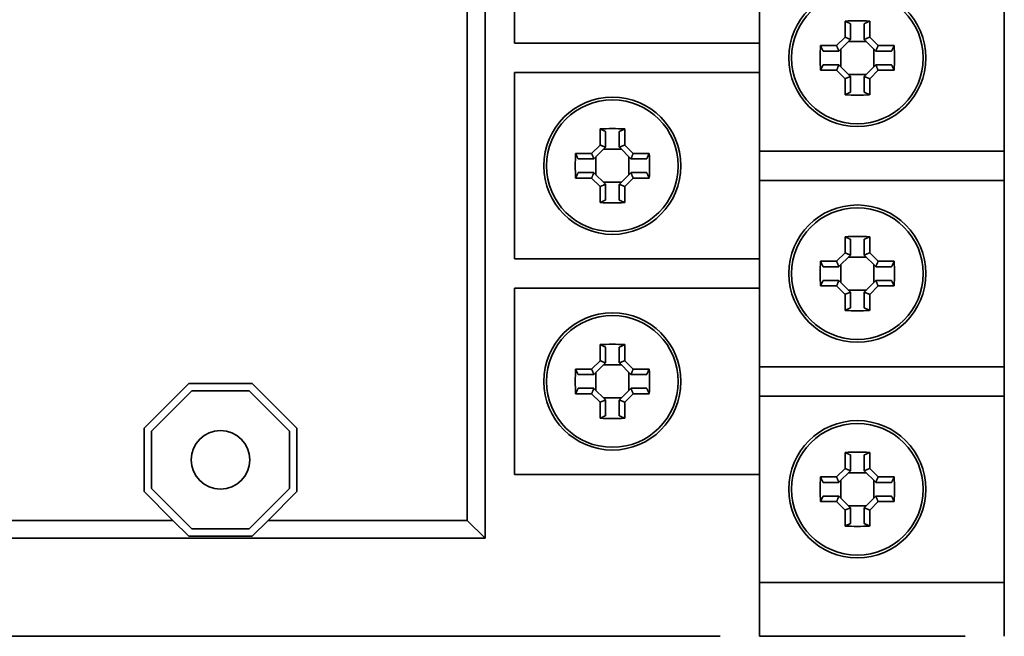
# Model space of a CAD drawing. Header units: millimetres. Extents: x 31 to 174, y 84 to 189.
# Tile 4 of 6: x 61 to 111, y 130 to 162. Entities that reach past the tile are written whole.
import ezdxf

# ---------------------------------------------------------------- set-up
doc = ezdxf.new("R2010")
doc.units = ezdxf.units.MM
doc.layers.add('Visible (ISO)', color=7, linetype='Continuous', lineweight=35)

msp = doc.modelspace()

# ---------------------------------------------------------------- linework, layer by layer
at = {"layer": 'Visible (ISO)'}
for p, q in [((84.373, 173.169), (84.373, 135.169)), ((83.463, 136.079), (83.463, 172.259)), ((85.873, 160.419), (85.873, 169.919)), ((98.373, 169.919), (98.373, 160.419)), ((110.873, 164.419), (110.873, 154.919)), ((102.745, 160.728), (102.745, 161.545)), ((103.023, 161.417), (103.023, 160.619)), ((103.723, 160.619), (103.723, 161.417)), ((104.002, 161.545), (104.002, 160.728)), ((96.373, 160.419), (85.873, 160.419)), ((98.373, 160.419), (96.373, 160.419)), ((98.373, 158.919), (98.373, 160.419)), ((101.497, 160.297), (102.314, 160.297)), ((102.314, 160.297), (102.745, 160.728)), ((103.019, 160.615), (102.427, 160.023)), ((103.833, 160.509), (102.913, 160.509)), ((103.019, 160.615), (103.023, 160.619)), ((103.727, 160.615), (103.723, 160.619)), ((104.319, 160.023), (103.727, 160.615)), ((104.002, 160.728), (104.432, 160.297)), ((104.432, 160.297), (105.249, 160.297)), ((102.423, 160.019), (101.626, 160.019)), ((102.427, 160.023), (102.423, 160.019)), ((102.533, 160.129), (102.533, 159.209)), ((104.213, 159.209), (104.213, 160.129)), ((104.319, 160.023), (104.323, 160.019)), ((105.121, 160.019), (104.323, 160.019)), ((101.626, 159.319), (102.423, 159.319)), ((102.427, 159.315), (102.423, 159.319)), ((102.427, 159.315), (103.019, 158.723)), ((103.727, 158.723), (104.319, 159.315)), ((104.319, 159.315), (104.323, 159.319)), ((104.323, 159.319), (105.121, 159.319)), ((85.873, 149.419), (85.873, 158.919)), ((85.873, 158.919), (96.373, 158.919)), ((96.373, 158.919), (98.373, 158.919)), ((98.373, 158.919), (98.373, 149.419)), ((102.314, 159.04), (101.497, 159.04)), ((102.745, 158.61), (102.314, 159.04)), ((102.913, 158.829), (103.833, 158.829)), ((104.432, 159.04), (104.002, 158.61)), ((105.249, 159.04), (104.432, 159.04)), ((102.745, 157.793), (102.745, 158.61)), ((103.019, 158.723), (103.023, 158.719)), ((103.023, 158.719), (103.023, 157.921)), ((103.727, 158.723), (103.723, 158.719)), ((103.723, 157.921), (103.723, 158.719)), ((104.002, 158.61), (104.002, 157.793)), ((90.245, 155.228), (90.245, 156.045)), ((90.523, 155.917), (90.523, 155.119)), ((91.223, 155.119), (91.223, 155.917)), ((91.502, 156.045), (91.502, 155.228)), ((88.997, 154.797), (89.814, 154.797)), ((89.814, 154.797), (90.245, 155.228)), ((90.519, 155.115), (89.927, 154.523)), ((91.333, 155.009), (90.413, 155.009)), ((90.519, 155.115), (90.523, 155.119)), ((91.227, 155.115), (91.223, 155.119)), ((91.819, 154.523), (91.227, 155.115)), ((91.502, 155.228), (91.932, 154.797)), ((91.932, 154.797), (92.749, 154.797)), ((108.873, 154.919), (98.373, 154.919)), ((110.873, 154.919), (108.873, 154.919)), ((110.873, 153.419), (110.873, 154.919)), ((89.923, 154.519), (89.126, 154.519)), ((89.927, 154.523), (89.923, 154.519)), ((90.033, 154.629), (90.033, 153.709)), ((91.713, 153.709), (91.713, 154.629)), ((91.819, 154.523), (91.823, 154.519)), ((92.621, 154.519), (91.823, 154.519)), ((89.126, 153.819), (89.923, 153.819)), ((89.927, 153.815), (89.923, 153.819)), ((89.927, 153.815), (90.519, 153.223)), ((91.227, 153.223), (91.819, 153.815)), ((91.819, 153.815), (91.823, 153.819)), ((91.823, 153.819), (92.621, 153.819)), ((89.814, 153.54), (88.997, 153.54)), ((90.245, 153.11), (89.814, 153.54)), ((90.413, 153.329), (91.333, 153.329)), ((91.932, 153.54), (91.502, 153.11)), ((92.749, 153.54), (91.932, 153.54)), ((98.373, 153.419), (108.873, 153.419)), ((108.873, 153.419), (110.873, 153.419)), ((110.873, 153.419), (110.873, 143.919)), ((90.245, 152.293), (90.245, 153.11)), ((90.519, 153.223), (90.523, 153.219)), ((90.523, 153.219), (90.523, 152.421)), ((91.227, 153.223), (91.223, 153.219)), ((91.223, 152.421), (91.223, 153.219)), ((91.502, 153.11), (91.502, 152.293)), ((102.745, 149.728), (102.745, 150.545)), ((103.023, 150.417), (103.023, 149.619)), ((103.723, 149.619), (103.723, 150.417)), ((104.002, 150.545), (104.002, 149.728)), ((96.373, 149.419), (85.873, 149.419)), ((98.373, 149.419), (96.373, 149.419)), ((98.373, 147.919), (98.373, 149.419)), ((101.497, 149.297), (102.314, 149.297)), ((102.314, 149.297), (102.745, 149.728)), ((103.019, 149.615), (102.427, 149.023)), ((103.833, 149.509), (102.913, 149.509)), ((103.019, 149.615), (103.023, 149.619)), ((103.727, 149.615), (103.723, 149.619)), ((104.319, 149.023), (103.727, 149.615)), ((104.002, 149.728), (104.432, 149.297)), ((104.432, 149.297), (105.249, 149.297)), ((102.423, 149.019), (101.626, 149.019)), ((102.427, 149.023), (102.423, 149.019)), ((102.533, 149.129), (102.533, 148.209)), ((104.213, 148.209), (104.213, 149.129)), ((104.319, 149.023), (104.323, 149.019)), ((105.121, 149.019), (104.323, 149.019)), ((101.626, 148.319), (102.423, 148.319)), ((102.427, 148.315), (102.423, 148.319)), ((102.427, 148.315), (103.019, 147.723)), ((103.727, 147.723), (104.319, 148.315)), ((104.319, 148.315), (104.323, 148.319)), ((104.323, 148.319), (105.121, 148.319)), ((85.873, 138.419), (85.873, 147.919)), ((85.873, 147.919), (96.373, 147.919)), ((96.373, 147.919), (98.373, 147.919)), ((98.373, 147.919), (98.373, 138.419)), ((102.314, 148.04), (101.497, 148.04)), ((102.745, 147.61), (102.314, 148.04)), ((102.913, 147.829), (103.833, 147.829)), ((104.432, 148.04), (104.002, 147.61)), ((105.249, 148.04), (104.432, 148.04)), ((102.745, 146.793), (102.745, 147.61)), ((103.019, 147.723), (103.023, 147.719)), ((103.023, 147.719), (103.023, 146.921)), ((103.727, 147.723), (103.723, 147.719)), ((103.723, 146.921), (103.723, 147.719)), ((104.002, 147.61), (104.002, 146.793)), ((90.245, 144.228), (90.245, 145.045)), ((90.523, 144.917), (90.523, 144.119)), ((91.223, 144.119), (91.223, 144.917)), ((91.502, 145.045), (91.502, 144.228)), ((89.814, 143.797), (90.245, 144.228)), ((91.502, 144.228), (91.932, 143.797)), ((88.997, 143.797), (89.814, 143.797)), ((90.519, 144.115), (89.927, 143.523)), ((91.333, 144.009), (90.413, 144.009)), ((90.519, 144.115), (90.523, 144.119)), ((91.227, 144.115), (91.223, 144.119)), ((91.819, 143.523), (91.227, 144.115)), ((91.932, 143.797), (92.749, 143.797)), ((108.873, 143.919), (98.373, 143.919)), ((110.873, 143.919), (108.873, 143.919)), ((110.873, 142.419), (110.873, 143.919)), ((89.923, 143.519), (89.126, 143.519)), ((89.927, 143.523), (89.923, 143.519)), ((90.033, 143.629), (90.033, 142.709)), ((91.713, 142.709), (91.713, 143.629)), ((91.819, 143.523), (91.823, 143.519)), ((92.621, 143.519), (91.823, 143.519)), ((66.973, 140.784), (69.258, 143.069)), ((69.258, 143.069), (72.489, 143.069)), ((72.489, 143.069), (74.773, 140.784)), ((89.126, 142.819), (89.923, 142.819)), ((89.927, 142.815), (89.923, 142.819)), ((89.927, 142.815), (90.519, 142.223)), ((91.227, 142.223), (91.819, 142.815)), ((91.819, 142.815), (91.823, 142.819)), ((91.823, 142.819), (92.621, 142.819)), ((67.348, 140.629), (69.413, 142.694)), ((69.413, 142.694), (72.333, 142.694)), ((72.333, 142.694), (74.398, 140.629)), ((89.814, 142.54), (88.997, 142.54)), ((90.245, 142.11), (89.814, 142.54)), ((90.413, 142.329), (91.333, 142.329)), ((90.519, 142.223), (90.523, 142.219)), ((90.523, 142.219), (90.523, 141.421)), ((91.227, 142.223), (91.223, 142.219)), ((91.223, 141.421), (91.223, 142.219)), ((91.932, 142.54), (91.502, 142.11)), ((92.749, 142.54), (91.932, 142.54)), ((98.373, 142.419), (108.873, 142.419)), ((108.873, 142.419), (110.873, 142.419)), ((110.873, 142.419), (110.873, 132.919)), ((90.245, 141.293), (90.245, 142.11)), ((91.502, 142.11), (91.502, 141.293)), ((66.973, 137.553), (66.973, 140.784)), ((74.773, 140.784), (74.773, 137.553)), ((67.348, 137.709), (67.348, 140.629)), ((74.398, 140.629), (74.398, 137.709)), ((102.745, 138.728), (102.745, 139.545)), ((103.023, 139.417), (103.023, 138.619)), ((103.723, 138.619), (103.723, 139.417)), ((104.002, 139.545), (104.002, 138.728)), ((102.314, 138.297), (102.745, 138.728)), ((104.002, 138.728), (104.432, 138.297)), ((96.373, 138.419), (85.873, 138.419)), ((98.373, 138.419), (96.373, 138.419)), ((98.373, 130.169), (98.373, 138.419)), ((101.497, 138.297), (102.314, 138.297)), ((103.019, 138.615), (102.427, 138.023)), ((103.833, 138.509), (102.913, 138.509)), ((103.019, 138.615), (103.023, 138.619)), ((103.727, 138.615), (103.723, 138.619)), ((104.319, 138.023), (103.727, 138.615)), ((104.432, 138.297), (105.249, 138.297)), ((69.413, 135.644), (67.348, 137.709)), ((74.398, 137.709), (72.333, 135.644)), ((102.423, 138.019), (101.626, 138.019)), ((102.427, 138.023), (102.423, 138.019)), ((102.533, 138.129), (102.533, 137.209)), ((104.213, 137.209), (104.213, 138.129)), ((104.319, 138.023), (104.323, 138.019)), ((105.121, 138.019), (104.323, 138.019)), ((68.448, 136.079), (66.973, 137.553)), ((74.773, 137.553), (73.298, 136.079)), ((101.626, 137.319), (102.423, 137.319)), ((102.427, 137.315), (102.423, 137.319)), ((102.427, 137.315), (103.019, 136.723)), ((103.727, 136.723), (104.319, 137.315)), ((104.319, 137.315), (104.323, 137.319)), ((104.323, 137.319), (105.121, 137.319)), ((102.314, 137.04), (101.497, 137.04)), ((102.745, 136.61), (102.314, 137.04)), ((102.913, 136.829), (103.833, 136.829)), ((103.019, 136.723), (103.023, 136.719)), ((103.023, 136.719), (103.023, 135.921)), ((103.727, 136.723), (103.723, 136.719)), ((103.723, 135.921), (103.723, 136.719)), ((104.432, 137.04), (104.002, 136.61)), ((105.249, 137.04), (104.432, 137.04)), ((102.745, 135.793), (102.745, 136.61)), ((104.002, 136.61), (104.002, 135.793)), ((58.283, 136.079), (68.448, 136.079)), ((69.258, 135.269), (68.448, 136.079)), ((73.298, 136.079), (72.489, 135.269)), ((73.298, 136.079), (83.463, 136.079)), ((84.373, 135.169), (83.463, 136.079)), ((84.373, 135.169), (57.373, 135.169)), ((72.489, 135.269), (69.258, 135.269)), ((72.333, 135.644), (69.413, 135.644)), ((108.873, 132.919), (98.373, 132.919)), ((110.873, 132.919), (108.873, 132.919)), ((110.873, 130.169), (110.873, 132.919)), ((96.373, 130.169), (55.873, 130.169)), ((108.873, 130.169), (98.373, 130.169))]:
    msp.add_line(p, q, dxfattribs=at)
at = {"layer": 'Visible (ISO)', "flags": 128}
for points in [[(102.745, 161.545), (102.757, 161.54), (102.768, 161.534), (102.78, 161.529), (102.792, 161.523), (102.804, 161.518), (102.816, 161.512), (102.827, 161.507), (102.839, 161.501), (102.851, 161.496), (102.862, 161.491), (102.874, 161.485), (102.886, 161.48), (102.897, 161.475), (102.909, 161.469), (102.92, 161.464), (102.932, 161.459), (102.943, 161.453), (102.955, 161.448), (102.966, 161.443), (102.978, 161.438), (102.989, 161.432), (103, 161.427), (103.012, 161.422), (103.023, 161.417)], [(103.723, 161.417), (103.734, 161.422), (103.746, 161.427), (103.757, 161.432), (103.769, 161.438), (103.78, 161.443), (103.791, 161.448), (103.803, 161.453), (103.814, 161.459), (103.826, 161.464), (103.837, 161.469), (103.849, 161.475), (103.861, 161.48), (103.872, 161.485), (103.884, 161.491), (103.895, 161.496), (103.907, 161.501), (103.919, 161.507), (103.931, 161.512), (103.942, 161.518), (103.954, 161.523), (103.966, 161.529), (103.978, 161.534), (103.99, 161.54), (104.002, 161.545)], [(101.626, 160.019), (101.62, 160.03), (101.615, 160.042), (101.61, 160.053), (101.605, 160.064), (101.599, 160.076), (101.594, 160.087), (101.589, 160.099), (101.583, 160.11), (101.578, 160.122), (101.573, 160.133), (101.567, 160.145), (101.562, 160.156), (101.557, 160.168), (101.551, 160.18), (101.546, 160.191), (101.541, 160.203), (101.535, 160.215), (101.53, 160.226), (101.524, 160.238), (101.519, 160.25), (101.513, 160.262), (101.508, 160.274), (101.503, 160.286), (101.497, 160.297)], [(102.314, 160.297), (102.319, 160.286), (102.324, 160.275), (102.328, 160.263), (102.333, 160.252), (102.338, 160.24), (102.343, 160.229), (102.347, 160.217), (102.352, 160.206), (102.357, 160.195), (102.362, 160.183), (102.366, 160.172), (102.371, 160.16), (102.376, 160.149), (102.381, 160.137), (102.385, 160.126), (102.39, 160.114), (102.395, 160.103), (102.399, 160.092), (102.404, 160.08), (102.409, 160.069), (102.413, 160.057), (102.418, 160.046), (102.423, 160.034), (102.427, 160.023)], [(102.745, 160.728), (102.756, 160.723), (102.767, 160.718), (102.779, 160.714), (102.79, 160.709), (102.802, 160.704), (102.813, 160.699), (102.825, 160.695), (102.836, 160.69), (102.848, 160.685), (102.859, 160.68), (102.87, 160.676), (102.882, 160.671), (102.893, 160.666), (102.905, 160.662), (102.916, 160.657), (102.928, 160.652), (102.939, 160.647), (102.951, 160.643), (102.962, 160.638), (102.973, 160.633), (102.985, 160.629), (102.996, 160.624), (103.008, 160.62), (103.019, 160.615)], [(104.002, 160.728), (103.99, 160.723), (103.979, 160.718), (103.967, 160.714), (103.956, 160.709), (103.944, 160.704), (103.933, 160.699), (103.922, 160.695), (103.91, 160.69), (103.899, 160.685), (103.887, 160.68), (103.876, 160.676), (103.864, 160.671), (103.853, 160.666), (103.841, 160.662), (103.83, 160.657), (103.819, 160.652), (103.807, 160.647), (103.796, 160.643), (103.784, 160.638), (103.773, 160.633), (103.761, 160.629), (103.75, 160.624), (103.739, 160.62), (103.727, 160.615)], [(104.432, 160.297), (104.427, 160.286), (104.423, 160.275), (104.418, 160.263), (104.413, 160.252), (104.408, 160.24), (104.404, 160.229), (104.399, 160.217), (104.394, 160.206), (104.389, 160.195), (104.385, 160.183), (104.38, 160.172), (104.375, 160.16), (104.37, 160.149), (104.366, 160.137), (104.361, 160.126), (104.356, 160.114), (104.352, 160.103), (104.347, 160.092), (104.342, 160.08), (104.338, 160.069), (104.333, 160.057), (104.328, 160.046), (104.324, 160.034), (104.319, 160.023)], [(105.249, 160.297), (105.244, 160.286), (105.238, 160.274), (105.233, 160.262), (105.227, 160.25), (105.222, 160.238), (105.216, 160.226), (105.211, 160.215), (105.206, 160.203), (105.2, 160.191), (105.195, 160.18), (105.19, 160.168), (105.184, 160.156), (105.179, 160.145), (105.173, 160.133), (105.168, 160.122), (105.163, 160.11), (105.158, 160.099), (105.152, 160.087), (105.147, 160.076), (105.142, 160.064), (105.136, 160.053), (105.131, 160.042), (105.126, 160.03), (105.121, 160.019)], [(101.497, 159.04), (101.503, 159.052), (101.508, 159.064), (101.513, 159.076), (101.519, 159.088), (101.524, 159.1), (101.53, 159.111), (101.535, 159.123), (101.541, 159.135), (101.546, 159.147), (101.551, 159.158), (101.557, 159.17), (101.562, 159.181), (101.567, 159.193), (101.573, 159.205), (101.578, 159.216), (101.583, 159.228), (101.589, 159.239), (101.594, 159.251), (101.599, 159.262), (101.605, 159.273), (101.61, 159.285), (101.615, 159.296), (101.62, 159.308), (101.626, 159.319)], [(102.314, 159.04), (102.319, 159.052), (102.324, 159.063), (102.328, 159.075), (102.333, 159.086), (102.338, 159.098), (102.343, 159.109), (102.347, 159.12), (102.352, 159.132), (102.357, 159.143), (102.362, 159.155), (102.366, 159.166), (102.371, 159.178), (102.376, 159.189), (102.381, 159.201), (102.385, 159.212), (102.39, 159.223), (102.395, 159.235), (102.399, 159.246), (102.404, 159.258), (102.409, 159.269), (102.413, 159.281), (102.418, 159.292), (102.423, 159.303), (102.427, 159.315)], [(104.432, 159.04), (104.427, 159.052), (104.423, 159.063), (104.418, 159.075), (104.413, 159.086), (104.408, 159.098), (104.404, 159.109), (104.399, 159.12), (104.394, 159.132), (104.389, 159.143), (104.385, 159.155), (104.38, 159.166), (104.375, 159.178), (104.37, 159.189), (104.366, 159.201), (104.361, 159.212), (104.356, 159.223), (104.352, 159.235), (104.347, 159.246), (104.342, 159.258), (104.338, 159.269), (104.333, 159.281), (104.328, 159.292), (104.324, 159.303), (104.319, 159.315)], [(105.121, 159.319), (105.126, 159.308), (105.131, 159.296), (105.136, 159.285), (105.142, 159.273), (105.147, 159.262), (105.152, 159.251), (105.158, 159.239), (105.163, 159.228), (105.168, 159.216), (105.173, 159.205), (105.179, 159.193), (105.184, 159.181), (105.19, 159.17), (105.195, 159.158), (105.2, 159.147), (105.206, 159.135), (105.211, 159.123), (105.216, 159.111), (105.222, 159.1), (105.227, 159.088), (105.233, 159.076), (105.238, 159.064), (105.244, 159.052), (105.249, 159.04)], [(102.745, 158.61), (102.756, 158.615), (102.767, 158.62), (102.779, 158.624), (102.79, 158.629), (102.802, 158.634), (102.813, 158.639), (102.825, 158.643), (102.836, 158.648), (102.848, 158.653), (102.859, 158.657), (102.87, 158.662), (102.882, 158.667), (102.893, 158.672), (102.905, 158.676), (102.916, 158.681), (102.928, 158.686), (102.939, 158.69), (102.951, 158.695), (102.962, 158.7), (102.973, 158.704), (102.985, 158.709), (102.996, 158.714), (103.008, 158.718), (103.019, 158.723)], [(104.002, 158.61), (103.99, 158.615), (103.979, 158.62), (103.967, 158.624), (103.956, 158.629), (103.944, 158.634), (103.933, 158.639), (103.922, 158.643), (103.91, 158.648), (103.899, 158.653), (103.887, 158.657), (103.876, 158.662), (103.864, 158.667), (103.853, 158.672), (103.841, 158.676), (103.83, 158.681), (103.819, 158.686), (103.807, 158.69), (103.796, 158.695), (103.784, 158.7), (103.773, 158.704), (103.761, 158.709), (103.75, 158.714), (103.739, 158.718), (103.727, 158.723)], [(103.023, 157.921), (103.012, 157.916), (103, 157.911), (102.989, 157.906), (102.978, 157.9), (102.966, 157.895), (102.955, 157.89), (102.943, 157.885), (102.932, 157.879), (102.92, 157.874), (102.909, 157.869), (102.897, 157.863), (102.886, 157.858), (102.874, 157.853), (102.862, 157.847), (102.851, 157.842), (102.839, 157.836), (102.827, 157.831), (102.816, 157.826), (102.804, 157.82), (102.792, 157.815), (102.78, 157.809), (102.768, 157.804), (102.757, 157.798), (102.745, 157.793)], [(104.002, 157.793), (103.99, 157.798), (103.978, 157.804), (103.966, 157.809), (103.954, 157.815), (103.942, 157.82), (103.931, 157.826), (103.919, 157.831), (103.907, 157.836), (103.895, 157.842), (103.884, 157.847), (103.872, 157.853), (103.861, 157.858), (103.849, 157.863), (103.837, 157.869), (103.826, 157.874), (103.814, 157.879), (103.803, 157.885), (103.791, 157.89), (103.78, 157.895), (103.769, 157.9), (103.757, 157.906), (103.746, 157.911), (103.734, 157.916), (103.723, 157.921)], [(90.245, 156.045), (90.257, 156.04), (90.268, 156.034), (90.28, 156.029), (90.292, 156.023), (90.304, 156.018), (90.316, 156.012), (90.327, 156.007), (90.339, 156.001), (90.351, 155.996), (90.362, 155.991), (90.374, 155.985), (90.386, 155.98), (90.397, 155.975), (90.409, 155.969), (90.42, 155.964), (90.432, 155.959), (90.443, 155.953), (90.455, 155.948), (90.466, 155.943), (90.478, 155.938), (90.489, 155.932), (90.5, 155.927), (90.512, 155.922), (90.523, 155.917)], [(91.223, 155.917), (91.234, 155.922), (91.246, 155.927), (91.257, 155.932), (91.269, 155.938), (91.28, 155.943), (91.291, 155.948), (91.303, 155.953), (91.314, 155.959), (91.326, 155.964), (91.337, 155.969), (91.349, 155.975), (91.361, 155.98), (91.372, 155.985), (91.384, 155.991), (91.395, 155.996), (91.407, 156.001), (91.419, 156.007), (91.431, 156.012), (91.442, 156.018), (91.454, 156.023), (91.466, 156.029), (91.478, 156.034), (91.49, 156.04), (91.502, 156.045)], [(89.126, 154.519), (89.12, 154.53), (89.115, 154.542), (89.11, 154.553), (89.105, 154.564), (89.099, 154.576), (89.094, 154.587), (89.089, 154.599), (89.083, 154.61), (89.078, 154.622), (89.073, 154.633), (89.067, 154.645), (89.062, 154.656), (89.057, 154.668), (89.051, 154.68), (89.046, 154.691), (89.041, 154.703), (89.035, 154.715), (89.03, 154.726), (89.024, 154.738), (89.019, 154.75), (89.013, 154.762), (89.008, 154.774), (89.003, 154.786), (88.997, 154.797)], [(89.814, 154.797), (89.819, 154.786), (89.824, 154.775), (89.828, 154.763), (89.833, 154.752), (89.838, 154.74), (89.843, 154.729), (89.847, 154.717), (89.852, 154.706), (89.857, 154.695), (89.862, 154.683), (89.866, 154.672), (89.871, 154.66), (89.876, 154.649), (89.881, 154.637), (89.885, 154.626), (89.89, 154.614), (89.895, 154.603), (89.899, 154.592), (89.904, 154.58), (89.909, 154.569), (89.913, 154.557), (89.918, 154.546), (89.923, 154.534), (89.927, 154.523)], [(90.245, 155.228), (90.256, 155.223), (90.267, 155.218), (90.279, 155.214), (90.29, 155.209), (90.302, 155.204), (90.313, 155.199), (90.325, 155.195), (90.336, 155.19), (90.348, 155.185), (90.359, 155.18), (90.37, 155.176), (90.382, 155.171), (90.393, 155.166), (90.405, 155.162), (90.416, 155.157), (90.428, 155.152), (90.439, 155.147), (90.451, 155.143), (90.462, 155.138), (90.473, 155.133), (90.485, 155.129), (90.496, 155.124), (90.508, 155.12), (90.519, 155.115)], [(91.502, 155.228), (91.49, 155.223), (91.479, 155.218), (91.467, 155.214), (91.456, 155.209), (91.444, 155.204), (91.433, 155.199), (91.422, 155.195), (91.41, 155.19), (91.399, 155.185), (91.387, 155.18), (91.376, 155.176), (91.364, 155.171), (91.353, 155.166), (91.341, 155.162), (91.33, 155.157), (91.319, 155.152), (91.307, 155.147), (91.296, 155.143), (91.284, 155.138), (91.273, 155.133), (91.261, 155.129), (91.25, 155.124), (91.239, 155.12), (91.227, 155.115)], [(91.932, 154.797), (91.927, 154.786), (91.923, 154.775), (91.918, 154.763), (91.913, 154.752), (91.908, 154.74), (91.904, 154.729), (91.899, 154.717), (91.894, 154.706), (91.889, 154.695), (91.885, 154.683), (91.88, 154.672), (91.875, 154.66), (91.87, 154.649), (91.866, 154.637), (91.861, 154.626), (91.856, 154.614), (91.852, 154.603), (91.847, 154.592), (91.842, 154.58), (91.838, 154.569), (91.833, 154.557), (91.828, 154.546), (91.824, 154.534), (91.819, 154.523)], [(92.749, 154.797), (92.744, 154.786), (92.738, 154.774), (92.733, 154.762), (92.727, 154.75), (92.722, 154.738), (92.716, 154.726), (92.711, 154.715), (92.706, 154.703), (92.7, 154.691), (92.695, 154.68), (92.69, 154.668), (92.684, 154.656), (92.679, 154.645), (92.673, 154.633), (92.668, 154.622), (92.663, 154.61), (92.658, 154.599), (92.652, 154.587), (92.647, 154.576), (92.642, 154.564), (92.636, 154.553), (92.631, 154.542), (92.626, 154.53), (92.621, 154.519)], [(88.997, 153.54), (89.003, 153.552), (89.008, 153.564), (89.013, 153.576), (89.019, 153.588), (89.024, 153.6), (89.03, 153.611), (89.035, 153.623), (89.041, 153.635), (89.046, 153.647), (89.051, 153.658), (89.057, 153.67), (89.062, 153.681), (89.067, 153.693), (89.073, 153.705), (89.078, 153.716), (89.083, 153.728), (89.089, 153.739), (89.094, 153.751), (89.099, 153.762), (89.105, 153.773), (89.11, 153.785), (89.115, 153.796), (89.12, 153.808), (89.126, 153.819)], [(89.814, 153.54), (89.819, 153.552), (89.824, 153.563), (89.828, 153.575), (89.833, 153.586), (89.838, 153.598), (89.843, 153.609), (89.847, 153.62), (89.852, 153.632), (89.857, 153.643), (89.862, 153.655), (89.866, 153.666), (89.871, 153.678), (89.876, 153.689), (89.881, 153.701), (89.885, 153.712), (89.89, 153.723), (89.895, 153.735), (89.899, 153.746), (89.904, 153.758), (89.909, 153.769), (89.913, 153.781), (89.918, 153.792), (89.923, 153.803), (89.927, 153.815)], [(91.932, 153.54), (91.927, 153.552), (91.923, 153.563), (91.918, 153.575), (91.913, 153.586), (91.908, 153.598), (91.904, 153.609), (91.899, 153.62), (91.894, 153.632), (91.889, 153.643), (91.885, 153.655), (91.88, 153.666), (91.875, 153.678), (91.87, 153.689), (91.866, 153.701), (91.861, 153.712), (91.856, 153.723), (91.852, 153.735), (91.847, 153.746), (91.842, 153.758), (91.838, 153.769), (91.833, 153.781), (91.828, 153.792), (91.824, 153.803), (91.819, 153.815)], [(92.621, 153.819), (92.626, 153.808), (92.631, 153.796), (92.636, 153.785), (92.642, 153.773), (92.647, 153.762), (92.652, 153.751), (92.658, 153.739), (92.663, 153.728), (92.668, 153.716), (92.673, 153.705), (92.679, 153.693), (92.684, 153.681), (92.69, 153.67), (92.695, 153.658), (92.7, 153.647), (92.706, 153.635), (92.711, 153.623), (92.716, 153.611), (92.722, 153.6), (92.727, 153.588), (92.733, 153.576), (92.738, 153.564), (92.744, 153.552), (92.749, 153.54)], [(90.245, 153.11), (90.256, 153.115), (90.267, 153.12), (90.279, 153.124), (90.29, 153.129), (90.302, 153.134), (90.313, 153.139), (90.325, 153.143), (90.336, 153.148), (90.348, 153.153), (90.359, 153.157), (90.37, 153.162), (90.382, 153.167), (90.393, 153.172), (90.405, 153.176), (90.416, 153.181), (90.428, 153.186), (90.439, 153.19), (90.451, 153.195), (90.462, 153.2), (90.473, 153.204), (90.485, 153.209), (90.496, 153.214), (90.508, 153.218), (90.519, 153.223)], [(91.502, 153.11), (91.49, 153.115), (91.479, 153.12), (91.467, 153.124), (91.456, 153.129), (91.444, 153.134), (91.433, 153.139), (91.422, 153.143), (91.41, 153.148), (91.399, 153.153), (91.387, 153.157), (91.376, 153.162), (91.364, 153.167), (91.353, 153.172), (91.341, 153.176), (91.33, 153.181), (91.319, 153.186), (91.307, 153.19), (91.296, 153.195), (91.284, 153.2), (91.273, 153.204), (91.261, 153.209), (91.25, 153.214), (91.239, 153.218), (91.227, 153.223)], [(90.523, 152.421), (90.512, 152.416), (90.5, 152.411), (90.489, 152.406), (90.478, 152.4), (90.466, 152.395), (90.455, 152.39), (90.443, 152.385), (90.432, 152.379), (90.42, 152.374), (90.409, 152.369), (90.397, 152.363), (90.386, 152.358), (90.374, 152.353), (90.362, 152.347), (90.351, 152.342), (90.339, 152.336), (90.327, 152.331), (90.316, 152.326), (90.304, 152.32), (90.292, 152.315), (90.28, 152.309), (90.268, 152.304), (90.257, 152.298), (90.245, 152.293)], [(91.502, 152.293), (91.49, 152.298), (91.478, 152.304), (91.466, 152.309), (91.454, 152.315), (91.442, 152.32), (91.431, 152.326), (91.419, 152.331), (91.407, 152.336), (91.395, 152.342), (91.384, 152.347), (91.372, 152.353), (91.361, 152.358), (91.349, 152.363), (91.337, 152.369), (91.326, 152.374), (91.314, 152.379), (91.303, 152.385), (91.291, 152.39), (91.28, 152.395), (91.269, 152.4), (91.257, 152.406), (91.246, 152.411), (91.234, 152.416), (91.223, 152.421)], [(102.745, 150.545), (102.757, 150.54), (102.768, 150.534), (102.78, 150.529), (102.792, 150.523), (102.804, 150.518), (102.816, 150.512), (102.827, 150.507), (102.839, 150.501), (102.851, 150.496), (102.862, 150.491), (102.874, 150.485), (102.886, 150.48), (102.897, 150.475), (102.909, 150.469), (102.92, 150.464), (102.932, 150.459), (102.943, 150.453), (102.955, 150.448), (102.966, 150.443), (102.978, 150.438), (102.989, 150.432), (103, 150.427), (103.012, 150.422), (103.023, 150.417)], [(103.723, 150.417), (103.734, 150.422), (103.746, 150.427), (103.757, 150.432), (103.769, 150.438), (103.78, 150.443), (103.791, 150.448), (103.803, 150.453), (103.814, 150.459), (103.826, 150.464), (103.837, 150.469), (103.849, 150.475), (103.861, 150.48), (103.872, 150.485), (103.884, 150.491), (103.895, 150.496), (103.907, 150.501), (103.919, 150.507), (103.931, 150.512), (103.942, 150.518), (103.954, 150.523), (103.966, 150.529), (103.978, 150.534), (103.99, 150.54), (104.002, 150.545)], [(101.626, 149.019), (101.62, 149.03), (101.615, 149.042), (101.61, 149.053), (101.605, 149.064), (101.599, 149.076), (101.594, 149.087), (101.589, 149.099), (101.583, 149.11), (101.578, 149.122), (101.573, 149.133), (101.567, 149.145), (101.562, 149.156), (101.557, 149.168), (101.551, 149.18), (101.546, 149.191), (101.541, 149.203), (101.535, 149.215), (101.53, 149.226), (101.524, 149.238), (101.519, 149.25), (101.513, 149.262), (101.508, 149.274), (101.503, 149.286), (101.497, 149.297)], [(102.314, 149.297), (102.319, 149.286), (102.324, 149.275), (102.328, 149.263), (102.333, 149.252), (102.338, 149.24), (102.343, 149.229), (102.347, 149.217), (102.352, 149.206), (102.357, 149.195), (102.362, 149.183), (102.366, 149.172), (102.371, 149.16), (102.376, 149.149), (102.381, 149.137), (102.385, 149.126), (102.39, 149.114), (102.395, 149.103), (102.399, 149.092), (102.404, 149.08), (102.409, 149.069), (102.413, 149.057), (102.418, 149.046), (102.423, 149.034), (102.427, 149.023)], [(102.745, 149.728), (102.756, 149.723), (102.767, 149.718), (102.779, 149.714), (102.79, 149.709), (102.802, 149.704), (102.813, 149.699), (102.825, 149.695), (102.836, 149.69), (102.848, 149.685), (102.859, 149.68), (102.87, 149.676), (102.882, 149.671), (102.893, 149.666), (102.905, 149.662), (102.916, 149.657), (102.928, 149.652), (102.939, 149.647), (102.951, 149.643), (102.962, 149.638), (102.973, 149.633), (102.985, 149.629), (102.996, 149.624), (103.008, 149.62), (103.019, 149.615)], [(104.002, 149.728), (103.99, 149.723), (103.979, 149.718), (103.967, 149.714), (103.956, 149.709), (103.944, 149.704), (103.933, 149.699), (103.922, 149.695), (103.91, 149.69), (103.899, 149.685), (103.887, 149.68), (103.876, 149.676), (103.864, 149.671), (103.853, 149.666), (103.841, 149.662), (103.83, 149.657), (103.819, 149.652), (103.807, 149.647), (103.796, 149.643), (103.784, 149.638), (103.773, 149.633), (103.761, 149.629), (103.75, 149.624), (103.739, 149.62), (103.727, 149.615)], [(104.432, 149.297), (104.427, 149.286), (104.423, 149.275), (104.418, 149.263), (104.413, 149.252), (104.408, 149.24), (104.404, 149.229), (104.399, 149.217), (104.394, 149.206), (104.389, 149.195), (104.385, 149.183), (104.38, 149.172), (104.375, 149.16), (104.37, 149.149), (104.366, 149.137), (104.361, 149.126), (104.356, 149.114), (104.352, 149.103), (104.347, 149.092), (104.342, 149.08), (104.338, 149.069), (104.333, 149.057), (104.328, 149.046), (104.324, 149.034), (104.319, 149.023)], [(105.249, 149.297), (105.244, 149.286), (105.238, 149.274), (105.233, 149.262), (105.227, 149.25), (105.222, 149.238), (105.216, 149.226), (105.211, 149.215), (105.206, 149.203), (105.2, 149.191), (105.195, 149.18), (105.19, 149.168), (105.184, 149.156), (105.179, 149.145), (105.173, 149.133), (105.168, 149.122), (105.163, 149.11), (105.158, 149.099), (105.152, 149.087), (105.147, 149.076), (105.142, 149.064), (105.136, 149.053), (105.131, 149.042), (105.126, 149.03), (105.121, 149.019)], [(101.497, 148.04), (101.503, 148.052), (101.508, 148.064), (101.513, 148.076), (101.519, 148.088), (101.524, 148.1), (101.53, 148.111), (101.535, 148.123), (101.541, 148.135), (101.546, 148.147), (101.551, 148.158), (101.557, 148.17), (101.562, 148.181), (101.567, 148.193), (101.573, 148.205), (101.578, 148.216), (101.583, 148.228), (101.589, 148.239), (101.594, 148.251), (101.599, 148.262), (101.605, 148.273), (101.61, 148.285), (101.615, 148.296), (101.62, 148.308), (101.626, 148.319)], [(102.314, 148.04), (102.319, 148.052), (102.324, 148.063), (102.328, 148.075), (102.333, 148.086), (102.338, 148.098), (102.343, 148.109), (102.347, 148.12), (102.352, 148.132), (102.357, 148.143), (102.362, 148.155), (102.366, 148.166), (102.371, 148.178), (102.376, 148.189), (102.381, 148.201), (102.385, 148.212), (102.39, 148.223), (102.395, 148.235), (102.399, 148.246), (102.404, 148.258), (102.409, 148.269), (102.413, 148.281), (102.418, 148.292), (102.423, 148.303), (102.427, 148.315)], [(104.432, 148.04), (104.427, 148.052), (104.423, 148.063), (104.418, 148.075), (104.413, 148.086), (104.408, 148.098), (104.404, 148.109), (104.399, 148.12), (104.394, 148.132), (104.389, 148.143), (104.385, 148.155), (104.38, 148.166), (104.375, 148.178), (104.37, 148.189), (104.366, 148.201), (104.361, 148.212), (104.356, 148.223), (104.352, 148.235), (104.347, 148.246), (104.342, 148.258), (104.338, 148.269), (104.333, 148.281), (104.328, 148.292), (104.324, 148.303), (104.319, 148.315)], [(105.121, 148.319), (105.126, 148.308), (105.131, 148.296), (105.136, 148.285), (105.142, 148.273), (105.147, 148.262), (105.152, 148.251), (105.158, 148.239), (105.163, 148.228), (105.168, 148.216), (105.173, 148.205), (105.179, 148.193), (105.184, 148.181), (105.19, 148.17), (105.195, 148.158), (105.2, 148.147), (105.206, 148.135), (105.211, 148.123), (105.216, 148.111), (105.222, 148.1), (105.227, 148.088), (105.233, 148.076), (105.238, 148.064), (105.244, 148.052), (105.249, 148.04)], [(102.745, 147.61), (102.756, 147.615), (102.767, 147.62), (102.779, 147.624), (102.79, 147.629), (102.802, 147.634), (102.813, 147.639), (102.825, 147.643), (102.836, 147.648), (102.848, 147.653), (102.859, 147.657), (102.87, 147.662), (102.882, 147.667), (102.893, 147.672), (102.905, 147.676), (102.916, 147.681), (102.928, 147.686), (102.939, 147.69), (102.951, 147.695), (102.962, 147.7), (102.973, 147.704), (102.985, 147.709), (102.996, 147.714), (103.008, 147.718), (103.019, 147.723)], [(104.002, 147.61), (103.99, 147.615), (103.979, 147.62), (103.967, 147.624), (103.956, 147.629), (103.944, 147.634), (103.933, 147.639), (103.922, 147.643), (103.91, 147.648), (103.899, 147.653), (103.887, 147.657), (103.876, 147.662), (103.864, 147.667), (103.853, 147.672), (103.841, 147.676), (103.83, 147.681), (103.819, 147.686), (103.807, 147.69), (103.796, 147.695), (103.784, 147.7), (103.773, 147.704), (103.761, 147.709), (103.75, 147.714), (103.739, 147.718), (103.727, 147.723)], [(103.023, 146.921), (103.012, 146.916), (103, 146.911), (102.989, 146.906), (102.978, 146.9), (102.966, 146.895), (102.955, 146.89), (102.943, 146.885), (102.932, 146.879), (102.92, 146.874), (102.909, 146.869), (102.897, 146.863), (102.886, 146.858), (102.874, 146.853), (102.862, 146.847), (102.851, 146.842), (102.839, 146.836), (102.827, 146.831), (102.816, 146.826), (102.804, 146.82), (102.792, 146.815), (102.78, 146.809), (102.768, 146.804), (102.757, 146.798), (102.745, 146.793)], [(104.002, 146.793), (103.99, 146.798), (103.978, 146.804), (103.966, 146.809), (103.954, 146.815), (103.942, 146.82), (103.931, 146.826), (103.919, 146.831), (103.907, 146.836), (103.895, 146.842), (103.884, 146.847), (103.872, 146.853), (103.861, 146.858), (103.849, 146.863), (103.837, 146.869), (103.826, 146.874), (103.814, 146.879), (103.803, 146.885), (103.791, 146.89), (103.78, 146.895), (103.769, 146.9), (103.757, 146.906), (103.746, 146.911), (103.734, 146.916), (103.723, 146.921)], [(90.245, 145.045), (90.257, 145.04), (90.268, 145.034), (90.28, 145.029), (90.292, 145.023), (90.304, 145.018), (90.316, 145.012), (90.327, 145.007), (90.339, 145.001), (90.351, 144.996), (90.362, 144.991), (90.374, 144.985), (90.386, 144.98), (90.397, 144.975), (90.409, 144.969), (90.42, 144.964), (90.432, 144.959), (90.443, 144.953), (90.455, 144.948), (90.466, 144.943), (90.478, 144.938), (90.489, 144.932), (90.5, 144.927), (90.512, 144.922), (90.523, 144.917)], [(91.223, 144.917), (91.234, 144.922), (91.246, 144.927), (91.257, 144.932), (91.269, 144.938), (91.28, 144.943), (91.291, 144.948), (91.303, 144.953), (91.314, 144.959), (91.326, 144.964), (91.337, 144.969), (91.349, 144.975), (91.361, 144.98), (91.372, 144.985), (91.384, 144.991), (91.395, 144.996), (91.407, 145.001), (91.419, 145.007), (91.431, 145.012), (91.442, 145.018), (91.454, 145.023), (91.466, 145.029), (91.478, 145.034), (91.49, 145.04), (91.502, 145.045)], [(90.245, 144.228), (90.256, 144.223), (90.267, 144.218), (90.279, 144.214), (90.29, 144.209), (90.302, 144.204), (90.313, 144.199), (90.325, 144.195), (90.336, 144.19), (90.348, 144.185), (90.359, 144.18), (90.37, 144.176), (90.382, 144.171), (90.393, 144.166), (90.405, 144.162), (90.416, 144.157), (90.428, 144.152), (90.439, 144.147), (90.451, 144.143), (90.462, 144.138), (90.473, 144.133), (90.485, 144.129), (90.496, 144.124), (90.508, 144.12), (90.519, 144.115)], [(91.502, 144.228), (91.49, 144.223), (91.479, 144.218), (91.467, 144.214), (91.456, 144.209), (91.444, 144.204), (91.433, 144.199), (91.422, 144.195), (91.41, 144.19), (91.399, 144.185), (91.387, 144.18), (91.376, 144.176), (91.364, 144.171), (91.353, 144.166), (91.341, 144.162), (91.33, 144.157), (91.319, 144.152), (91.307, 144.147), (91.296, 144.143), (91.284, 144.138), (91.273, 144.133), (91.261, 144.129), (91.25, 144.124), (91.239, 144.12), (91.227, 144.115)], [(89.126, 143.519), (89.12, 143.53), (89.115, 143.542), (89.11, 143.553), (89.105, 143.564), (89.099, 143.576), (89.094, 143.587), (89.089, 143.599), (89.083, 143.61), (89.078, 143.622), (89.073, 143.633), (89.067, 143.645), (89.062, 143.656), (89.057, 143.668), (89.051, 143.68), (89.046, 143.691), (89.041, 143.703), (89.035, 143.715), (89.03, 143.726), (89.024, 143.738), (89.019, 143.75), (89.013, 143.762), (89.008, 143.774), (89.003, 143.786), (88.997, 143.797)], [(89.814, 143.797), (89.819, 143.786), (89.824, 143.775), (89.828, 143.763), (89.833, 143.752), (89.838, 143.74), (89.843, 143.729), (89.847, 143.717), (89.852, 143.706), (89.857, 143.695), (89.862, 143.683), (89.866, 143.672), (89.871, 143.66), (89.876, 143.649), (89.881, 143.637), (89.885, 143.626), (89.89, 143.614), (89.895, 143.603), (89.899, 143.592), (89.904, 143.58), (89.909, 143.569), (89.913, 143.557), (89.918, 143.546), (89.923, 143.534), (89.927, 143.523)], [(91.932, 143.797), (91.927, 143.786), (91.923, 143.775), (91.918, 143.763), (91.913, 143.752), (91.908, 143.74), (91.904, 143.729), (91.899, 143.717), (91.894, 143.706), (91.889, 143.695), (91.885, 143.683), (91.88, 143.672), (91.875, 143.66), (91.87, 143.649), (91.866, 143.637), (91.861, 143.626), (91.856, 143.614), (91.852, 143.603), (91.847, 143.592), (91.842, 143.58), (91.838, 143.569), (91.833, 143.557), (91.828, 143.546), (91.824, 143.534), (91.819, 143.523)], [(92.749, 143.797), (92.744, 143.786), (92.738, 143.774), (92.733, 143.762), (92.727, 143.75), (92.722, 143.738), (92.716, 143.726), (92.711, 143.715), (92.706, 143.703), (92.7, 143.691), (92.695, 143.68), (92.69, 143.668), (92.684, 143.656), (92.679, 143.645), (92.673, 143.633), (92.668, 143.622), (92.663, 143.61), (92.658, 143.599), (92.652, 143.587), (92.647, 143.576), (92.642, 143.564), (92.636, 143.553), (92.631, 143.542), (92.626, 143.53), (92.621, 143.519)], [(88.997, 142.54), (89.003, 142.552), (89.008, 142.564), (89.013, 142.576), (89.019, 142.588), (89.024, 142.6), (89.03, 142.611), (89.035, 142.623), (89.041, 142.635), (89.046, 142.647), (89.051, 142.658), (89.057, 142.67), (89.062, 142.681), (89.067, 142.693), (89.073, 142.705), (89.078, 142.716), (89.083, 142.728), (89.089, 142.739), (89.094, 142.751), (89.099, 142.762), (89.105, 142.773), (89.11, 142.785), (89.115, 142.796), (89.12, 142.808), (89.126, 142.819)], [(89.814, 142.54), (89.819, 142.552), (89.824, 142.563), (89.828, 142.575), (89.833, 142.586), (89.838, 142.598), (89.843, 142.609), (89.847, 142.62), (89.852, 142.632), (89.857, 142.643), (89.862, 142.655), (89.866, 142.666), (89.871, 142.678), (89.876, 142.689), (89.881, 142.701), (89.885, 142.712), (89.89, 142.723), (89.895, 142.735), (89.899, 142.746), (89.904, 142.758), (89.909, 142.769), (89.913, 142.781), (89.918, 142.792), (89.923, 142.803), (89.927, 142.815)], [(91.932, 142.54), (91.927, 142.552), (91.923, 142.563), (91.918, 142.575), (91.913, 142.586), (91.908, 142.598), (91.904, 142.609), (91.899, 142.62), (91.894, 142.632), (91.889, 142.643), (91.885, 142.655), (91.88, 142.666), (91.875, 142.678), (91.87, 142.689), (91.866, 142.701), (91.861, 142.712), (91.856, 142.723), (91.852, 142.735), (91.847, 142.746), (91.842, 142.758), (91.838, 142.769), (91.833, 142.781), (91.828, 142.792), (91.824, 142.803), (91.819, 142.815)], [(92.621, 142.819), (92.626, 142.808), (92.631, 142.796), (92.636, 142.785), (92.642, 142.773), (92.647, 142.762), (92.652, 142.751), (92.658, 142.739), (92.663, 142.728), (92.668, 142.716), (92.673, 142.705), (92.679, 142.693), (92.684, 142.681), (92.69, 142.67), (92.695, 142.658), (92.7, 142.647), (92.706, 142.635), (92.711, 142.623), (92.716, 142.611), (92.722, 142.6), (92.727, 142.588), (92.733, 142.576), (92.738, 142.564), (92.744, 142.552), (92.749, 142.54)], [(90.245, 142.11), (90.256, 142.115), (90.267, 142.12), (90.279, 142.124), (90.29, 142.129), (90.302, 142.134), (90.313, 142.139), (90.325, 142.143), (90.336, 142.148), (90.348, 142.153), (90.359, 142.157), (90.37, 142.162), (90.382, 142.167), (90.393, 142.172), (90.405, 142.176), (90.416, 142.181), (90.428, 142.186), (90.439, 142.19), (90.451, 142.195), (90.462, 142.2), (90.473, 142.204), (90.485, 142.209), (90.496, 142.214), (90.508, 142.218), (90.519, 142.223)], [(91.502, 142.11), (91.49, 142.115), (91.479, 142.12), (91.467, 142.124), (91.456, 142.129), (91.444, 142.134), (91.433, 142.139), (91.422, 142.143), (91.41, 142.148), (91.399, 142.153), (91.387, 142.157), (91.376, 142.162), (91.364, 142.167), (91.353, 142.172), (91.341, 142.176), (91.33, 142.181), (91.319, 142.186), (91.307, 142.19), (91.296, 142.195), (91.284, 142.2), (91.273, 142.204), (91.261, 142.209), (91.25, 142.214), (91.239, 142.218), (91.227, 142.223)], [(90.523, 141.421), (90.512, 141.416), (90.5, 141.411), (90.489, 141.406), (90.478, 141.4), (90.466, 141.395), (90.455, 141.39), (90.443, 141.385), (90.432, 141.379), (90.42, 141.374), (90.409, 141.369), (90.397, 141.363), (90.386, 141.358), (90.374, 141.353), (90.362, 141.347), (90.351, 141.342), (90.339, 141.336), (90.327, 141.331), (90.316, 141.326), (90.304, 141.32), (90.292, 141.315), (90.28, 141.309), (90.268, 141.304), (90.257, 141.298), (90.245, 141.293)], [(91.502, 141.293), (91.49, 141.298), (91.478, 141.304), (91.466, 141.309), (91.454, 141.315), (91.442, 141.32), (91.431, 141.326), (91.419, 141.331), (91.407, 141.336), (91.395, 141.342), (91.384, 141.347), (91.372, 141.353), (91.361, 141.358), (91.349, 141.363), (91.337, 141.369), (91.326, 141.374), (91.314, 141.379), (91.303, 141.385), (91.291, 141.39), (91.28, 141.395), (91.269, 141.4), (91.257, 141.406), (91.246, 141.411), (91.234, 141.416), (91.223, 141.421)], [(102.745, 139.545), (102.757, 139.54), (102.768, 139.534), (102.78, 139.529), (102.792, 139.523), (102.804, 139.518), (102.816, 139.512), (102.827, 139.507), (102.839, 139.501), (102.851, 139.496), (102.862, 139.491), (102.874, 139.485), (102.886, 139.48), (102.897, 139.475), (102.909, 139.469), (102.92, 139.464), (102.932, 139.459), (102.943, 139.453), (102.955, 139.448), (102.966, 139.443), (102.978, 139.438), (102.989, 139.432), (103, 139.427), (103.012, 139.422), (103.023, 139.417)], [(103.723, 139.417), (103.734, 139.422), (103.746, 139.427), (103.757, 139.432), (103.769, 139.438), (103.78, 139.443), (103.791, 139.448), (103.803, 139.453), (103.814, 139.459), (103.826, 139.464), (103.837, 139.469), (103.849, 139.475), (103.861, 139.48), (103.872, 139.485), (103.884, 139.491), (103.895, 139.496), (103.907, 139.501), (103.919, 139.507), (103.931, 139.512), (103.942, 139.518), (103.954, 139.523), (103.966, 139.529), (103.978, 139.534), (103.99, 139.54), (104.002, 139.545)], [(102.745, 138.728), (102.756, 138.723), (102.767, 138.718), (102.779, 138.714), (102.79, 138.709), (102.802, 138.704), (102.813, 138.699), (102.825, 138.695), (102.836, 138.69), (102.848, 138.685), (102.859, 138.68), (102.87, 138.676), (102.882, 138.671), (102.893, 138.666), (102.905, 138.662), (102.916, 138.657), (102.928, 138.652), (102.939, 138.647), (102.951, 138.643), (102.962, 138.638), (102.973, 138.633), (102.985, 138.629), (102.996, 138.624), (103.008, 138.62), (103.019, 138.615)], [(104.002, 138.728), (103.99, 138.723), (103.979, 138.718), (103.967, 138.714), (103.956, 138.709), (103.944, 138.704), (103.933, 138.699), (103.922, 138.695), (103.91, 138.69), (103.899, 138.685), (103.887, 138.68), (103.876, 138.676), (103.864, 138.671), (103.853, 138.666), (103.841, 138.662), (103.83, 138.657), (103.819, 138.652), (103.807, 138.647), (103.796, 138.643), (103.784, 138.638), (103.773, 138.633), (103.761, 138.629), (103.75, 138.624), (103.739, 138.62), (103.727, 138.615)], [(101.626, 138.019), (101.62, 138.03), (101.615, 138.042), (101.61, 138.053), (101.605, 138.064), (101.599, 138.076), (101.594, 138.087), (101.589, 138.099), (101.583, 138.11), (101.578, 138.122), (101.573, 138.133), (101.567, 138.145), (101.562, 138.156), (101.557, 138.168), (101.551, 138.18), (101.546, 138.191), (101.541, 138.203), (101.535, 138.215), (101.53, 138.226), (101.524, 138.238), (101.519, 138.25), (101.513, 138.262), (101.508, 138.274), (101.503, 138.286), (101.497, 138.297)], [(102.314, 138.297), (102.319, 138.286), (102.324, 138.275), (102.328, 138.263), (102.333, 138.252), (102.338, 138.24), (102.343, 138.229), (102.347, 138.217), (102.352, 138.206), (102.357, 138.195), (102.362, 138.183), (102.366, 138.172), (102.371, 138.16), (102.376, 138.149), (102.381, 138.137), (102.385, 138.126), (102.39, 138.114), (102.395, 138.103), (102.399, 138.092), (102.404, 138.08), (102.409, 138.069), (102.413, 138.057), (102.418, 138.046), (102.423, 138.034), (102.427, 138.023)], [(104.432, 138.297), (104.427, 138.286), (104.423, 138.275), (104.418, 138.263), (104.413, 138.252), (104.408, 138.24), (104.404, 138.229), (104.399, 138.217), (104.394, 138.206), (104.389, 138.195), (104.385, 138.183), (104.38, 138.172), (104.375, 138.16), (104.37, 138.149), (104.366, 138.137), (104.361, 138.126), (104.356, 138.114), (104.352, 138.103), (104.347, 138.092), (104.342, 138.08), (104.338, 138.069), (104.333, 138.057), (104.328, 138.046), (104.324, 138.034), (104.319, 138.023)], [(105.249, 138.297), (105.244, 138.286), (105.238, 138.274), (105.233, 138.262), (105.227, 138.25), (105.222, 138.238), (105.216, 138.226), (105.211, 138.215), (105.206, 138.203), (105.2, 138.191), (105.195, 138.18), (105.19, 138.168), (105.184, 138.156), (105.179, 138.145), (105.173, 138.133), (105.168, 138.122), (105.163, 138.11), (105.158, 138.099), (105.152, 138.087), (105.147, 138.076), (105.142, 138.064), (105.136, 138.053), (105.131, 138.042), (105.126, 138.03), (105.121, 138.019)], [(101.497, 137.04), (101.503, 137.052), (101.508, 137.064), (101.513, 137.076), (101.519, 137.088), (101.524, 137.1), (101.53, 137.111), (101.535, 137.123), (101.541, 137.135), (101.546, 137.147), (101.551, 137.158), (101.557, 137.17), (101.562, 137.181), (101.567, 137.193), (101.573, 137.205), (101.578, 137.216), (101.583, 137.228), (101.589, 137.239), (101.594, 137.251), (101.599, 137.262), (101.605, 137.273), (101.61, 137.285), (101.615, 137.296), (101.62, 137.308), (101.626, 137.319)], [(102.314, 137.04), (102.319, 137.052), (102.324, 137.063), (102.328, 137.075), (102.333, 137.086), (102.338, 137.098), (102.343, 137.109), (102.347, 137.12), (102.352, 137.132), (102.357, 137.143), (102.362, 137.155), (102.366, 137.166), (102.371, 137.178), (102.376, 137.189), (102.381, 137.201), (102.385, 137.212), (102.39, 137.223), (102.395, 137.235), (102.399, 137.246), (102.404, 137.258), (102.409, 137.269), (102.413, 137.281), (102.418, 137.292), (102.423, 137.303), (102.427, 137.315)], [(104.432, 137.04), (104.427, 137.052), (104.423, 137.063), (104.418, 137.075), (104.413, 137.086), (104.408, 137.098), (104.404, 137.109), (104.399, 137.12), (104.394, 137.132), (104.389, 137.143), (104.385, 137.155), (104.38, 137.166), (104.375, 137.178), (104.37, 137.189), (104.366, 137.201), (104.361, 137.212), (104.356, 137.223), (104.352, 137.235), (104.347, 137.246), (104.342, 137.258), (104.338, 137.269), (104.333, 137.281), (104.328, 137.292), (104.324, 137.303), (104.319, 137.315)], [(105.121, 137.319), (105.126, 137.308), (105.131, 137.296), (105.136, 137.285), (105.142, 137.273), (105.147, 137.262), (105.152, 137.251), (105.158, 137.239), (105.163, 137.228), (105.168, 137.216), (105.173, 137.205), (105.179, 137.193), (105.184, 137.181), (105.19, 137.17), (105.195, 137.158), (105.2, 137.147), (105.206, 137.135), (105.211, 137.123), (105.216, 137.111), (105.222, 137.1), (105.227, 137.088), (105.233, 137.076), (105.238, 137.064), (105.244, 137.052), (105.249, 137.04)], [(102.745, 136.61), (102.756, 136.615), (102.767, 136.62), (102.779, 136.624), (102.79, 136.629), (102.802, 136.634), (102.813, 136.639), (102.825, 136.643), (102.836, 136.648), (102.848, 136.653), (102.859, 136.657), (102.87, 136.662), (102.882, 136.667), (102.893, 136.672), (102.905, 136.676), (102.916, 136.681), (102.928, 136.686), (102.939, 136.69), (102.951, 136.695), (102.962, 136.7), (102.973, 136.704), (102.985, 136.709), (102.996, 136.714), (103.008, 136.718), (103.019, 136.723)], [(104.002, 136.61), (103.99, 136.615), (103.979, 136.62), (103.967, 136.624), (103.956, 136.629), (103.944, 136.634), (103.933, 136.639), (103.922, 136.643), (103.91, 136.648), (103.899, 136.653), (103.887, 136.657), (103.876, 136.662), (103.864, 136.667), (103.853, 136.672), (103.841, 136.676), (103.83, 136.681), (103.819, 136.686), (103.807, 136.69), (103.796, 136.695), (103.784, 136.7), (103.773, 136.704), (103.761, 136.709), (103.75, 136.714), (103.739, 136.718), (103.727, 136.723)], [(103.023, 135.921), (103.012, 135.916), (103, 135.911), (102.989, 135.906), (102.978, 135.9), (102.966, 135.895), (102.955, 135.89), (102.943, 135.885), (102.932, 135.879), (102.92, 135.874), (102.909, 135.869), (102.897, 135.863), (102.886, 135.858), (102.874, 135.853), (102.862, 135.847), (102.851, 135.842), (102.839, 135.836), (102.827, 135.831), (102.816, 135.826), (102.804, 135.82), (102.792, 135.815), (102.78, 135.809), (102.768, 135.804), (102.757, 135.798), (102.745, 135.793)], [(104.002, 135.793), (103.99, 135.798), (103.978, 135.804), (103.966, 135.809), (103.954, 135.815), (103.942, 135.82), (103.931, 135.826), (103.919, 135.831), (103.907, 135.836), (103.895, 135.842), (103.884, 135.847), (103.872, 135.853), (103.861, 135.858), (103.849, 135.863), (103.837, 135.869), (103.826, 135.874), (103.814, 135.879), (103.803, 135.885), (103.791, 135.89), (103.78, 135.895), (103.769, 135.9), (103.757, 135.906), (103.746, 135.911), (103.734, 135.916), (103.723, 135.921)]]:
    msp.add_lwpolyline(points, dxfattribs=at)
at = {"layer": 'Visible (ISO)'}
for centre, radius in [((103.373, 159.669), 3.5), ((103.373, 159.669), 3.36), ((90.873, 154.169), 3.5), ((90.873, 154.169), 3.36), ((103.373, 148.669), 3.5), ((103.373, 148.669), 3.36), ((90.873, 143.169), 3.5), ((90.873, 143.169), 3.36), ((103.373, 137.669), 3.5), ((103.373, 137.669), 3.36), ((70.873, 139.169), 1.5)]:
    msp.add_circle(centre, radius, dxfattribs=at)
for centre, major_axis in [((103.373, 158.978), (-5.176, 0)), ((104.064, 159.669), (0, -5.176)), ((102.682, 159.669), (0, 5.176)), ((103.373, 160.36), (5.176, 0)), ((90.873, 153.478), (-5.176, 0)), ((91.564, 154.169), (0, -5.176)), ((90.182, 154.169), (0, 5.176)), ((90.873, 154.86), (5.176, 0)), ((103.373, 147.978), (-5.176, 0)), ((104.064, 148.669), (0, -5.176)), ((102.682, 148.669), (0, 5.176)), ((103.373, 149.36), (5.176, 0)), ((90.873, 142.478), (-5.176, 0)), ((91.564, 143.169), (0, -5.176)), ((90.182, 143.169), (0, 5.176)), ((90.873, 143.86), (5.176, 0)), ((103.373, 136.978), (-5.176, 0)), ((104.064, 137.669), (0, -5.176)), ((102.682, 137.669), (0, 5.176)), ((103.373, 138.36), (5.176, 0))]:
    msp.add_ellipse(centre, major_axis=major_axis, ratio=0.499722, start_param=4.590662, end_param=4.834116, dxfattribs=at)

doc.saveas('drawing.dxf')
